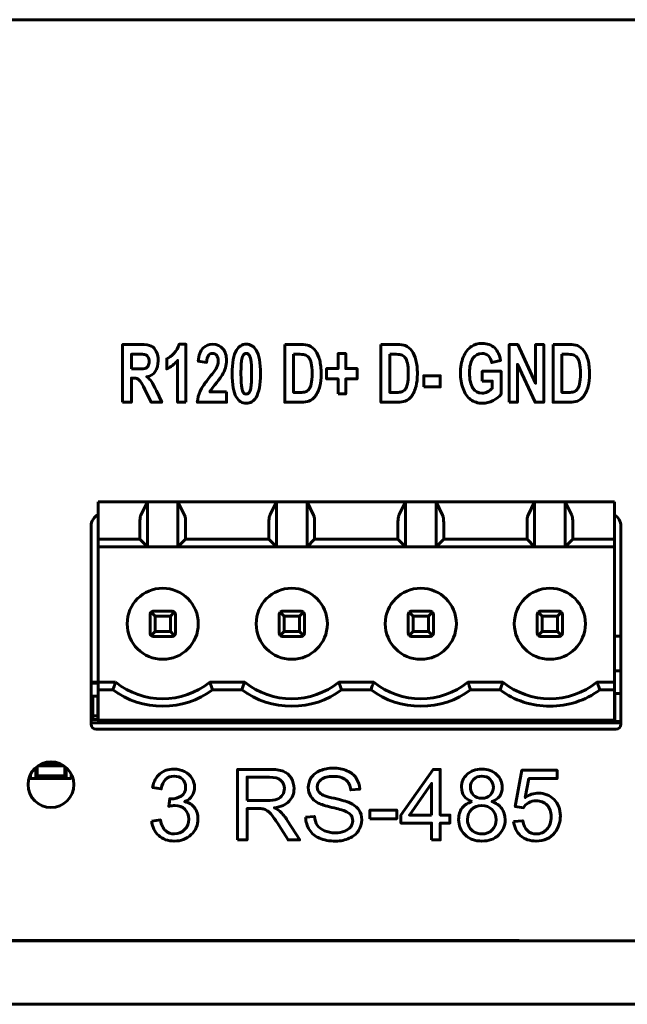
# Model space of a CAD drawing. Header units: millimetres. Extents: x -130 to 140, y -142 to 74.
# Tile 9 of 13: x 31 to 55, y -12 to 26. Entities that reach past the tile are written whole.
import ezdxf

# ---------------------------------------------------------------- set-up
doc = ezdxf.new("R2010")
doc.units = ezdxf.units.MM
doc.linetypes.add('K5LT_BASIC', pattern=[0])

msp = doc.modelspace()

# ---------------------------------------------------------------- linework, layer by layer
at = {"color": 150, "linetype": 'K5LT_BASIC', "lineweight": 60, "true_color": 0x0080ff}
for p, q in [((-85.511, 26.455), (82.489, 26.455)), ((35.658, 7.458), (33.718, 7.458)), ((33.718, 6.938), (33.718, 7.458)), ((35.658, 7.458), (35.398, 6.938)), ((36.858, 7.458), (35.658, 7.458)), ((35.658, 7.458), (35.658, 5.688)), ((37.118, 6.938), (36.858, 7.458)), ((40.738, 7.458), (36.858, 7.458)), ((36.858, 5.688), (36.858, 7.458)), ((40.738, 7.458), (40.478, 6.938)), ((41.938, 7.458), (40.738, 7.458)), ((40.738, 7.458), (40.738, 5.688)), ((41.938, 5.688), (41.938, 7.458)), ((42.198, 6.938), (41.938, 7.458)), ((45.818, 7.458), (41.938, 7.458)), ((45.818, 7.458), (45.558, 6.938)), ((47.018, 7.458), (45.818, 7.458)), ((45.818, 7.458), (45.818, 5.688)), ((47.018, 5.688), (47.018, 7.458)), ((50.898, 7.458), (47.018, 7.458)), ((47.278, 6.938), (47.018, 7.458)), ((50.898, 7.458), (50.638, 6.938)), ((50.898, 5.688), (50.898, 7.458)), ((52.098, 7.458), (50.898, 7.458)), ((52.098, 5.688), (52.098, 7.458)), ((52.098, 7.458), (52.358, 6.938)), ((54.038, 7.458), (52.098, 7.458)), ((54.038, 7.458), (54.038, 6.938)), ((33.718, 6.938), (33.718, 6.666)), ((33.718, 6.666), (33.718, 5.988)), ((35.358, 5.988), (35.358, 6.666)), ((37.158, 6.666), (37.158, 5.988)), ((40.438, 5.988), (40.438, 6.666)), ((42.238, 6.666), (42.238, 5.988)), ((45.518, 5.988), (45.518, 6.666)), ((47.318, 6.666), (47.318, 5.988)), ((50.598, 6.666), (50.598, 5.988)), ((52.398, 6.666), (52.398, 5.988)), ((54.038, 6.666), (54.038, 6.938)), ((54.038, 5.988), (54.038, 6.666)), ((33.438, 6.507), (33.438, -1.293)), ((54.298, -1.293), (54.298, 6.507)), ((33.718, 5.988), (33.718, 5.688)), ((35.358, 5.988), (33.718, 5.988)), ((35.658, 5.688), (35.358, 5.988)), ((37.158, 5.988), (36.858, 5.688)), ((40.438, 5.988), (37.158, 5.988)), ((40.738, 5.688), (40.438, 5.988)), ((42.238, 5.988), (41.938, 5.688)), ((45.518, 5.988), (42.238, 5.988)), ((45.818, 5.688), (45.518, 5.988)), ((47.318, 5.988), (47.018, 5.688)), ((50.598, 5.988), (47.318, 5.988)), ((50.598, 5.988), (50.898, 5.688)), ((52.398, 5.988), (52.098, 5.688)), ((54.038, 5.988), (52.398, 5.988)), ((54.038, 5.688), (54.038, 5.988)), ((33.718, 5.688), (33.718, 0.358)), ((35.658, 5.688), (33.718, 5.688)), ((36.858, 5.688), (35.658, 5.688)), ((40.738, 5.688), (36.858, 5.688)), ((41.938, 5.688), (40.738, 5.688)), ((45.818, 5.688), (41.938, 5.688)), ((47.018, 5.688), (45.818, 5.688)), ((50.898, 5.688), (47.018, 5.688)), ((50.898, 5.688), (52.098, 5.688)), ((54.038, 5.688), (52.098, 5.688)), ((54.038, 5.688), (54.038, 0.358)), ((35.958, 2.958), (35.802, 3.114)), ((36.608, 3.158), (35.908, 3.158)), ((36.714, 3.114), (36.558, 2.958)), ((41.038, 2.958), (40.882, 3.114)), ((41.688, 3.158), (40.988, 3.158)), ((41.794, 3.114), (41.638, 2.958)), ((46.118, 2.958), (45.962, 3.114)), ((46.768, 3.158), (46.068, 3.158)), ((46.874, 3.114), (46.718, 2.958)), ((51.198, 2.958), (51.042, 3.114)), ((51.848, 3.158), (51.148, 3.158)), ((51.954, 3.114), (51.798, 2.958)), ((35.758, 2.308), (35.758, 3.008)), ((35.958, 2.958), (35.958, 2.358)), ((36.558, 2.958), (35.958, 2.958)), ((36.558, 2.358), (36.558, 2.958)), ((36.758, 2.308), (36.758, 3.008)), ((40.838, 2.308), (40.838, 3.008)), ((41.038, 2.958), (41.038, 2.358)), ((41.638, 2.958), (41.038, 2.958)), ((41.638, 2.358), (41.638, 2.958)), ((41.838, 2.308), (41.838, 3.008)), ((45.918, 2.308), (45.918, 3.008)), ((46.118, 2.958), (46.118, 2.358)), ((46.718, 2.958), (46.118, 2.958)), ((46.718, 2.358), (46.718, 2.958)), ((46.918, 2.308), (46.918, 3.008)), ((50.998, 2.308), (50.998, 3.008)), ((51.198, 2.958), (51.198, 2.358)), ((51.798, 2.958), (51.198, 2.958)), ((51.798, 2.358), (51.798, 2.958)), ((51.998, 2.308), (51.998, 3.008)), ((35.958, 2.358), (35.802, 2.202)), ((35.958, 2.358), (36.558, 2.358)), ((36.558, 2.358), (36.714, 2.202)), ((41.038, 2.358), (40.882, 2.202)), ((41.038, 2.358), (41.638, 2.358)), ((41.638, 2.358), (41.794, 2.202)), ((46.118, 2.358), (45.962, 2.202)), ((46.118, 2.358), (46.718, 2.358)), ((46.718, 2.358), (46.874, 2.202)), ((51.198, 2.358), (51.042, 2.202)), ((51.198, 2.358), (51.798, 2.358)), ((51.798, 2.358), (51.954, 2.202)), ((36.608, 2.158), (35.908, 2.158)), ((41.688, 2.158), (40.988, 2.158)), ((46.768, 2.158), (46.068, 2.158)), ((51.848, 2.158), (51.148, 2.158)), ((54.038, 2.168), (54.298, 2.168)), ((54.038, 0.808), (54.298, 0.808)), ((33.438, 0.358), (33.718, 0.358)), ((33.438, 0.314), (33.718, 0.314)), ((33.718, 0.358), (34.405, 0.358)), ((33.718, 0.358), (33.718, 0.058)), ((34.298, 0.058), (33.718, 0.058)), ((33.718, 0.058), (33.718, -1.142)), ((39.485, 0.358), (38.111, 0.358)), ((39.378, 0.058), (38.22, 0.058)), ((44.565, 0.358), (43.191, 0.358)), ((44.458, 0.058), (43.3, 0.058)), ((49.646, 0.359), (48.271, 0.358)), ((49.538, 0.058), (48.38, 0.058)), ((53.351, 0.359), (54.038, 0.358)), ((54.038, 0.058), (53.46, 0.058)), ((54.038, 0.358), (54.038, 0.058)), ((54.038, -1.142), (54.038, 0.058)), ((33.438, -0.192), (33.718, -0.192)), ((33.508, -0.201), (33.508, -0.972)), ((33.708, -0.201), (33.708, -0.972)), ((54.058, -0.092), (54.058, -1.192)), ((54.298, -0.092), (54.058, -0.092)), ((33.438, -0.392), (33.508, -0.392)), ((33.708, -0.392), (33.718, -0.392)), ((33.438, -0.898), (33.508, -0.898)), ((33.438, -0.942), (33.508, -0.942)), ((33.508, -0.972), (33.708, -0.972)), ((33.508, -1.112), (33.508, -0.972)), ((33.708, -1.112), (33.508, -1.112)), ((33.508, -1.118), (33.508, -1.112)), ((33.708, -1.118), (33.508, -1.118)), ((33.708, -0.898), (33.718, -0.898)), ((33.708, -0.942), (33.718, -0.942)), ((33.708, -0.972), (33.708, -1.112)), ((33.708, -1.118), (33.708, -1.112)), ((54.038, -1.142), (33.718, -1.142)), ((33.733, -1.142), (33.733, -1.242)), ((33.734, -1.142), (33.734, -1.241)), ((34.908, -1.142), (34.908, -1.162)), ((35.758, -1.142), (35.758, -1.242)), ((36.758, -1.142), (36.758, -1.242)), ((36.813, -1.142), (36.813, -1.222)), ((37.683, -1.222), (37.683, -1.142)), ((38.083, -1.142), (38.083, -1.222)), ((38.953, -1.222), (38.953, -1.142)), ((39.353, -1.142), (39.353, -1.222)), ((40.223, -1.222), (40.223, -1.142)), ((40.243, -1.242), (40.243, -1.142)), ((40.663, -1.142), (40.663, -1.242)), ((40.838, -1.142), (40.838, -1.242)), ((41.838, -1.142), (41.838, -1.242)), ((41.933, -1.142), (41.933, -1.242)), ((42.763, -1.222), (42.763, -1.142)), ((42.783, -1.242), (42.783, -1.142)), ((43.203, -1.142), (43.203, -1.242)), ((44.033, -1.222), (44.033, -1.142)), ((44.053, -1.242), (44.053, -1.142)), ((44.473, -1.142), (44.473, -1.242)), ((44.633, -1.142), (44.633, -1.242)), ((44.634, -1.142), (44.634, -1.241)), ((45.303, -1.222), (45.303, -1.142)), ((45.703, -1.142), (45.703, -1.222)), ((45.833, -1.142), (45.833, -1.242)), ((45.834, -1.142), (45.834, -1.241)), ((45.918, -1.142), (45.918, -1.242)), ((46.918, -1.142), (46.918, -1.242)), ((47.082, -1.241), (47.082, -1.142)), ((47.083, -1.242), (47.083, -1.142)), ((48.708, -1.192), (48.708, -1.142)), ((49.608, -1.142), (49.608, -1.192)), ((50.998, -1.142), (50.998, -1.242)), ((51.998, -1.142), (51.998, -1.242)), ((51.998, -1.142), (51.998, -1.242)), ((52.408, -1.142), (52.408, -1.192)), ((52.958, -1.242), (52.958, -1.142)), ((54.038, -1.092), (54.058, -1.092)), ((33.438, -1.242), (54.298, -1.242)), ((33.638, -1.493), (54.098, -1.493)), ((33.794, -1.181), (33.734, -1.241)), ((33.734, -1.241), (34.982, -1.241)), ((34.953, -1.212), (34.982, -1.241)), ((34.958, -1.212), (35.758, -1.212)), ((34.982, -1.241), (34.982, -1.212)), ((34.983, -1.242), (34.983, -1.212)), ((36.758, -1.222), (36.813, -1.222)), ((37.683, -1.222), (38.083, -1.222)), ((38.953, -1.222), (39.353, -1.222)), ((40.223, -1.222), (40.243, -1.222)), ((42.763, -1.222), (42.783, -1.222)), ((44.033, -1.222), (44.053, -1.222)), ((44.694, -1.181), (44.634, -1.241)), ((44.634, -1.241), (45.833, -1.241)), ((45.303, -1.222), (45.703, -1.222)), ((45.822, -1.181), (45.833, -1.192)), ((45.894, -1.181), (45.834, -1.241)), ((45.834, -1.241), (45.918, -1.241)), ((46.918, -1.241), (47.082, -1.241)), ((47.022, -1.181), (47.082, -1.241)), ((49.608, -1.192), (48.708, -1.192)), ((52.408, -1.192), (51.998, -1.192)), ((54.298, -1.192), (54.058, -1.192)), ((31.258, -3.008), (31.258, -3.382)), ((31.311, -2.965), (31.311, -3.329)), ((32.364, -2.934), (31.353, -2.934)), ((32.276, -2.882), (31.44, -2.882)), ((31.554, -2.832), (32.162, -2.832)), ((32.406, -3.329), (32.406, -2.965)), ((32.458, -3.382), (32.458, -3.008)), ((31.058, -3.267), (31.058, -3.432)), ((32.658, -3.432), (31.058, -3.432)), ((31.258, -3.382), (31.311, -3.329)), ((31.258, -3.382), (32.458, -3.382)), ((31.311, -3.329), (32.406, -3.329)), ((32.458, -3.382), (32.406, -3.329)), ((32.658, -3.267), (32.658, -3.432)), ((-119.706, -9.832), (130.294, -9.832)), ((20.294, -9.824), (50.294, -9.824)), ((50.294, -9.824), (50.294, -9.832)), ((-119.706, -12.332), (130.294, -12.332))]:
    msp.add_line(p, q, dxfattribs=at)
for centre, radius in [((36.258, 2.658), 1.4), ((41.338, 2.658), 1.4), ((46.418, 2.658), 1.4), ((51.498, 2.658), 1.4), ((31.858, -3.679), 0.9)]:
    msp.add_circle(centre, radius, dxfattribs=at)
for centre, radius, start, end in [((33.938, 6.507), 0.5, 116.1039, 180), ((53.798, 6.507), 0.5, 0, 61.3146), ((35.908, 3.008), 0.15, 135, 180), ((35.908, 3.008), 0.15, 90, 135), ((36.608, 3.008), 0.15, 45, 90), ((36.608, 3.008), 0.15, 0, 45), ((40.988, 3.008), 0.15, 135, 180), ((40.988, 3.008), 0.15, 90, 135), ((41.688, 3.008), 0.15, 45, 90), ((41.688, 3.008), 0.15, 0, 45), ((46.068, 3.008), 0.15, 135, 180), ((46.068, 3.008), 0.15, 90, 135), ((46.768, 3.008), 0.15, 45, 90), ((46.768, 3.008), 0.15, 0, 45), ((51.148, 3.008), 0.15, 135, 180), ((51.148, 3.008), 0.15, 90, 135), ((51.848, 3.008), 0.15, 45, 90), ((51.848, 3.008), 0.15, 0, 45), ((35.908, 2.308), 0.15, 180, 225), ((35.908, 2.308), 0.15, 225, 270), ((36.608, 2.308), 0.15, 270, 315), ((36.608, 2.308), 0.15, 315, 0), ((40.988, 2.308), 0.15, 180, 225), ((40.988, 2.308), 0.15, 225, 270), ((41.688, 2.308), 0.15, 270, 315), ((41.688, 2.308), 0.15, 315, 0), ((46.068, 2.308), 0.15, 180, 225), ((46.068, 2.308), 0.15, 225, 270), ((46.768, 2.308), 0.15, 270, 315), ((46.768, 2.308), 0.15, 315, 0), ((51.148, 2.308), 0.15, 180, 225), ((51.148, 2.308), 0.15, 225, 270), ((51.848, 2.308), 0.15, 270, 315), ((51.848, 2.308), 0.15, 315, 0), ((36.258, 2.656), 2.95, 231.1175, 308.8815), ((41.338, 2.656), 2.95, 231.1194, 308.8815), ((46.418, 2.656), 2.95, 231.1194, 308.8815), ((51.498, 2.656), 2.95, 231.1106, 308.8861), ((34.958, -1.162), 0.05, 180, 270), ((33.638, -1.293), 0.2, 180, 270), ((54.098, -1.293), 0.2, 270, 0)]:
    msp.add_arc(centre, radius, start, end, dxfattribs=at)
for points, knots in [([(34.677, 11.386), (34.677, 11.386), (34.677, 13.659), (34.677, 13.659), (35.406, 13.659), (35.406, 13.659), (35.589, 13.659), (35.722, 13.639), (35.805, 13.598), (35.888, 13.557), (35.954, 13.485), (36.004, 13.38), (36.054, 13.276), (36.079, 13.157), (36.079, 13.022), (36.079, 12.851), (36.042, 12.71), (35.966, 12.599), (35.891, 12.488), (35.779, 12.418), (35.629, 12.389), (35.703, 12.332), (35.765, 12.268), (35.813, 12.199), (35.861, 12.129), (35.927, 12.006), (36.009, 11.829), (36.009, 11.829), (36.218, 11.386), (36.218, 11.386), (35.804, 11.386), (35.804, 11.386), (35.557, 11.882), (35.557, 11.882), (35.468, 12.059), (35.407, 12.17), (35.374, 12.216), (35.341, 12.261), (35.306, 12.293), (35.269, 12.31), (35.232, 12.327), (35.174, 12.335), (35.094, 12.335), (35.094, 12.335), (35.024, 12.335), (35.024, 12.335), (35.024, 11.386), (35.024, 11.386), (34.677, 11.386), (34.677, 11.386)], [0, 0, 0, 0, 0.055556, 0.055556, 0.111111, 0.111111, 0.111111, 0.166667, 0.166667, 0.166667, 0.222222, 0.222222, 0.222222, 0.277778, 0.277778, 0.277778, 0.333333, 0.333333, 0.333333, 0.388889, 0.388889, 0.388889, 0.444444, 0.444444, 0.444444, 0.5, 0.5, 0.5, 0.555556, 0.555556, 0.611111, 0.611111, 0.666667, 0.666667, 0.666667, 0.722222, 0.722222, 0.722222, 0.777778, 0.777778, 0.777778, 0.833333, 0.833333, 0.833333, 0.888889, 0.888889, 0.944444, 0.944444, 1, 1, 1, 1]), ([(37.17, 11.386), (37.17, 11.386), (36.843, 11.386), (36.843, 11.386), (36.843, 13.032), (36.843, 13.032), (36.723, 12.882), (36.582, 12.772), (36.419, 12.7), (36.419, 12.7), (36.419, 13.097), (36.419, 13.097), (36.505, 13.134), (36.598, 13.205), (36.698, 13.309), (36.798, 13.413), (36.867, 13.534), (36.904, 13.672), (36.904, 13.672), (37.17, 13.672), (37.17, 13.672), (37.17, 11.386), (37.17, 11.386)], [0, 0, 0, 0, 0.125, 0.125, 0.25, 0.25, 0.25, 0.375, 0.375, 0.375, 0.5, 0.5, 0.5, 0.625, 0.625, 0.625, 0.75, 0.75, 0.75, 0.875, 0.875, 1, 1, 1, 1]), ([(38.771, 11.789), (38.771, 11.789), (38.771, 11.386), (38.771, 11.386), (37.62, 11.386), (37.62, 11.386), (37.633, 11.539), (37.67, 11.684), (37.732, 11.821), (37.795, 11.959), (37.918, 12.141), (38.101, 12.368), (38.249, 12.551), (38.34, 12.675), (38.373, 12.74), (38.418, 12.83), (38.441, 12.919), (38.441, 13.007), (38.441, 13.105), (38.421, 13.179), (38.382, 13.232), (38.343, 13.284), (38.289, 13.31), (38.22, 13.31), (38.151, 13.31), (38.097, 13.282), (38.056, 13.227), (38.016, 13.173), (37.993, 13.082), (37.986, 12.954), (37.986, 12.954), (37.659, 12.998), (37.659, 12.998), (37.678, 13.238), (37.739, 13.411), (37.842, 13.515), (37.945, 13.62), (38.073, 13.672), (38.228, 13.672), (38.397, 13.672), (38.529, 13.611), (38.626, 13.49), (38.723, 13.369), (38.771, 13.218), (38.771, 13.037), (38.771, 12.935), (38.757, 12.837), (38.73, 12.744), (38.702, 12.652), (38.658, 12.555), (38.598, 12.453), (38.558, 12.386), (38.486, 12.289), (38.383, 12.162), (38.279, 12.036), (38.213, 11.952), (38.185, 11.91), (38.157, 11.869), (38.135, 11.828), (38.118, 11.789), (38.118, 11.789), (38.771, 11.789), (38.771, 11.789)], [0, 0, 0, 0, 0.047619, 0.047619, 0.095238, 0.095238, 0.095238, 0.142857, 0.142857, 0.142857, 0.190476, 0.190476, 0.190476, 0.238095, 0.238095, 0.238095, 0.285714, 0.285714, 0.285714, 0.333333, 0.333333, 0.333333, 0.380952, 0.380952, 0.380952, 0.428571, 0.428571, 0.428571, 0.47619, 0.47619, 0.47619, 0.52381, 0.52381, 0.52381, 0.571429, 0.571429, 0.571429, 0.619048, 0.619048, 0.619048, 0.666667, 0.666667, 0.666667, 0.714286, 0.714286, 0.714286, 0.761905, 0.761905, 0.761905, 0.809524, 0.809524, 0.809524, 0.857143, 0.857143, 0.857143, 0.904762, 0.904762, 0.904762, 0.952381, 0.952381, 0.952381, 1, 1, 1, 1]), ([(39.548, 13.672), (39.713, 13.672), (39.843, 13.593), (39.937, 13.435), (40.048, 13.249), (40.104, 12.94), (40.104, 12.508), (40.104, 12.077), (40.047, 11.766), (39.935, 11.578), (39.843, 11.422), (39.713, 11.345), (39.548, 11.345), (39.381, 11.345), (39.247, 11.43), (39.145, 11.6), (39.042, 11.771), (38.991, 12.075), (38.991, 12.512), (38.991, 12.941), (39.048, 13.25), (39.16, 13.439), (39.253, 13.594), (39.382, 13.672), (39.548, 13.672)], [0, 0, 0, 0, 0.125, 0.125, 0.125, 0.25, 0.25, 0.25, 0.375, 0.375, 0.375, 0.5, 0.5, 0.5, 0.625, 0.625, 0.625, 0.75, 0.75, 0.75, 0.875, 0.875, 0.875, 1, 1, 1, 1]), ([(41.061, 13.659), (41.061, 13.659), (41.691, 13.659), (41.691, 13.659), (41.833, 13.659), (41.942, 13.645), (42.016, 13.616), (42.117, 13.577), (42.203, 13.507), (42.274, 13.406), (42.346, 13.306), (42.4, 13.184), (42.437, 13.038), (42.475, 12.893), (42.493, 12.714), (42.493, 12.501), (42.493, 12.314), (42.476, 12.153), (42.441, 12.017), (42.398, 11.852), (42.337, 11.718), (42.258, 11.616), (42.198, 11.538), (42.117, 11.477), (42.015, 11.434), (41.939, 11.402), (41.837, 11.386), (41.71, 11.386), (41.71, 11.386), (41.061, 11.386), (41.061, 11.386), (41.061, 13.659), (41.061, 13.659)], [0, 0, 0, 0, 0.090909, 0.090909, 0.090909, 0.181818, 0.181818, 0.181818, 0.272727, 0.272727, 0.272727, 0.363636, 0.363636, 0.363636, 0.454545, 0.454545, 0.454545, 0.545455, 0.545455, 0.545455, 0.636364, 0.636364, 0.636364, 0.727273, 0.727273, 0.727273, 0.818182, 0.818182, 0.818182, 0.909091, 0.909091, 1, 1, 1, 1]), ([(44.849, 13.659), (44.849, 13.659), (45.48, 13.659), (45.48, 13.659), (45.622, 13.659), (45.731, 13.645), (45.805, 13.616), (45.905, 13.577), (45.992, 13.507), (46.063, 13.406), (46.135, 13.306), (46.189, 13.184), (46.226, 13.038), (46.264, 12.893), (46.282, 12.714), (46.282, 12.501), (46.282, 12.314), (46.265, 12.153), (46.23, 12.017), (46.187, 11.852), (46.126, 11.718), (46.047, 11.616), (45.987, 11.538), (45.906, 11.477), (45.804, 11.434), (45.728, 11.402), (45.626, 11.386), (45.499, 11.386), (45.499, 11.386), (44.849, 11.386), (44.849, 11.386), (44.849, 13.659), (44.849, 13.659)], [0, 0, 0, 0, 0.090909, 0.090909, 0.090909, 0.181818, 0.181818, 0.181818, 0.272727, 0.272727, 0.272727, 0.363636, 0.363636, 0.363636, 0.454545, 0.454545, 0.454545, 0.545455, 0.545455, 0.545455, 0.636364, 0.636364, 0.636364, 0.727273, 0.727273, 0.727273, 0.818182, 0.818182, 0.818182, 0.909091, 0.909091, 1, 1, 1, 1]), ([(48.835, 12.221), (48.835, 12.221), (48.835, 12.605), (48.835, 12.605), (49.579, 12.605), (49.579, 12.605), (49.579, 11.698), (49.579, 11.698), (49.506, 11.604), (49.401, 11.522), (49.264, 11.451), (49.127, 11.38), (48.988, 11.345), (48.847, 11.345), (48.668, 11.345), (48.512, 11.394), (48.379, 11.494), (48.246, 11.594), (48.146, 11.738), (48.079, 11.924), (48.012, 12.109), (47.978, 12.312), (47.978, 12.531), (47.978, 12.768), (48.016, 12.978), (48.09, 13.163), (48.165, 13.347), (48.274, 13.489), (48.418, 13.587), (48.528, 13.663), (48.665, 13.701), (48.828, 13.701), (49.041, 13.701), (49.207, 13.641), (49.326, 13.523), (49.446, 13.404), (49.523, 13.24), (49.557, 13.031), (49.557, 13.031), (49.213, 12.945), (49.213, 12.945), (49.189, 13.057), (49.143, 13.145), (49.077, 13.21), (49.01, 13.275), (48.927, 13.307), (48.828, 13.307), (48.677, 13.307), (48.557, 13.243), (48.468, 13.116), (48.379, 12.988), (48.335, 12.799), (48.335, 12.549), (48.335, 12.279), (48.38, 12.076), (48.47, 11.941), (48.56, 11.806), (48.678, 11.738), (48.825, 11.738), (48.897, 11.738), (48.969, 11.757), (49.042, 11.795), (49.115, 11.833), (49.177, 11.879), (49.229, 11.933), (49.229, 11.933), (49.229, 12.221), (49.229, 12.221), (48.835, 12.221), (48.835, 12.221)], [0, 0, 0, 0, 0.041667, 0.041667, 0.083333, 0.083333, 0.125, 0.125, 0.125, 0.166667, 0.166667, 0.166667, 0.208333, 0.208333, 0.208333, 0.25, 0.25, 0.25, 0.291667, 0.291667, 0.291667, 0.333333, 0.333333, 0.333333, 0.375, 0.375, 0.375, 0.416667, 0.416667, 0.416667, 0.458333, 0.458333, 0.458333, 0.5, 0.5, 0.5, 0.541667, 0.541667, 0.541667, 0.583333, 0.583333, 0.583333, 0.625, 0.625, 0.625, 0.666667, 0.666667, 0.666667, 0.708333, 0.708333, 0.708333, 0.75, 0.75, 0.75, 0.791667, 0.791667, 0.791667, 0.833333, 0.833333, 0.833333, 0.875, 0.875, 0.875, 0.916667, 0.916667, 0.916667, 0.958333, 0.958333, 1, 1, 1, 1]), ([(49.899, 11.386), (49.899, 11.386), (49.899, 13.659), (49.899, 13.659), (50.234, 13.659), (50.234, 13.659), (50.939, 12.136), (50.939, 12.136), (50.939, 13.659), (50.939, 13.659), (51.26, 13.659), (51.26, 13.659), (51.26, 11.386), (51.26, 11.386), (50.913, 11.386), (50.913, 11.386), (50.219, 12.88), (50.219, 12.88), (50.219, 11.386), (50.219, 11.386), (49.899, 11.386), (49.899, 11.386)], [0, 0, 0, 0, 0.1, 0.1, 0.2, 0.2, 0.3, 0.3, 0.4, 0.4, 0.5, 0.5, 0.6, 0.6, 0.7, 0.7, 0.8, 0.8, 0.9, 0.9, 1, 1, 1, 1]), ([(51.626, 13.659), (51.626, 13.659), (52.257, 13.659), (52.257, 13.659), (52.399, 13.659), (52.508, 13.645), (52.582, 13.616), (52.682, 13.577), (52.768, 13.507), (52.84, 13.406), (52.911, 13.306), (52.966, 13.184), (53.003, 13.038), (53.04, 12.893), (53.059, 12.714), (53.059, 12.501), (53.059, 12.314), (53.041, 12.153), (53.006, 12.017), (52.964, 11.852), (52.903, 11.718), (52.823, 11.616), (52.763, 11.538), (52.683, 11.477), (52.581, 11.434), (52.505, 11.402), (52.403, 11.386), (52.275, 11.386), (52.275, 11.386), (51.626, 11.386), (51.626, 11.386), (51.626, 13.659), (51.626, 13.659)], [0, 0, 0, 0, 0.090909, 0.090909, 0.090909, 0.181818, 0.181818, 0.181818, 0.272727, 0.272727, 0.272727, 0.363636, 0.363636, 0.363636, 0.454545, 0.454545, 0.454545, 0.545455, 0.545455, 0.545455, 0.636364, 0.636364, 0.636364, 0.727273, 0.727273, 0.727273, 0.818182, 0.818182, 0.818182, 0.909091, 0.909091, 1, 1, 1, 1]), ([(35.024, 12.697), (35.024, 12.697), (35.28, 12.697), (35.28, 12.697), (35.446, 12.697), (35.549, 12.707), (35.591, 12.725), (35.632, 12.744), (35.665, 12.776), (35.688, 12.822), (35.711, 12.867), (35.723, 12.924), (35.723, 12.993), (35.723, 13.069), (35.707, 13.131), (35.677, 13.178), (35.646, 13.225), (35.602, 13.255), (35.547, 13.267), (35.518, 13.272), (35.434, 13.275), (35.294, 13.275), (35.294, 13.275), (35.024, 13.275), (35.024, 13.275), (35.024, 12.697), (35.024, 12.697)], [0, 0, 0, 0, 0.111111, 0.111111, 0.111111, 0.222222, 0.222222, 0.222222, 0.333333, 0.333333, 0.333333, 0.444444, 0.444444, 0.444444, 0.555556, 0.555556, 0.555556, 0.666667, 0.666667, 0.666667, 0.777778, 0.777778, 0.777778, 0.888889, 0.888889, 1, 1, 1, 1]), ([(39.548, 13.31), (39.509, 13.31), (39.473, 13.293), (39.443, 13.259), (39.412, 13.226), (39.389, 13.166), (39.372, 13.078), (39.349, 12.966), (39.338, 12.775), (39.338, 12.508), (39.338, 12.24), (39.348, 12.056), (39.368, 11.956), (39.388, 11.856), (39.413, 11.79), (39.443, 11.756), (39.474, 11.723), (39.509, 11.707), (39.548, 11.707), (39.587, 11.707), (39.622, 11.724), (39.652, 11.757), (39.683, 11.791), (39.707, 11.851), (39.723, 11.938), (39.746, 12.05), (39.757, 12.24), (39.757, 12.508), (39.757, 12.775), (39.747, 12.959), (39.727, 13.059), (39.707, 13.159), (39.682, 13.226), (39.652, 13.259), (39.621, 13.293), (39.587, 13.31), (39.548, 13.31)], [0, 0, 0, 0, 0.083333, 0.083333, 0.083333, 0.166667, 0.166667, 0.166667, 0.25, 0.25, 0.25, 0.333333, 0.333333, 0.333333, 0.416667, 0.416667, 0.416667, 0.5, 0.5, 0.5, 0.583333, 0.583333, 0.583333, 0.666667, 0.666667, 0.666667, 0.75, 0.75, 0.75, 0.833333, 0.833333, 0.833333, 0.916667, 0.916667, 0.916667, 1, 1, 1, 1]), ([(41.407, 13.275), (41.407, 13.275), (41.407, 11.77), (41.407, 11.77), (41.664, 11.77), (41.664, 11.77), (41.761, 11.77), (41.83, 11.778), (41.873, 11.792), (41.929, 11.81), (41.975, 11.842), (42.012, 11.887), (42.049, 11.931), (42.079, 12.004), (42.102, 12.106), (42.125, 12.207), (42.137, 12.346), (42.137, 12.698), (42.125, 12.832), (42.102, 12.926), (42.079, 13.021), (42.046, 13.094), (42.004, 13.146), (41.962, 13.199), (41.909, 13.235), (41.845, 13.253), (41.797, 13.268), (41.702, 13.275), (41.562, 13.275), (41.562, 13.275), (41.407, 13.275), (41.407, 13.275)], [0, 0, 0, 0, 0.090909, 0.090909, 0.181818, 0.181818, 0.181818, 0.272727, 0.272727, 0.272727, 0.363636, 0.363636, 0.363636, 0.454545, 0.454545, 0.454545, 0.545455, 0.545455, 0.636364, 0.636364, 0.636364, 0.727273, 0.727273, 0.727273, 0.818182, 0.818182, 0.818182, 0.909091, 0.909091, 0.909091, 1, 1, 1, 1]), ([(43.161, 11.713), (43.161, 11.713), (43.161, 12.304), (43.161, 12.304), (42.711, 12.304), (42.711, 12.304), (42.711, 12.71), (42.711, 12.71), (43.161, 12.71), (43.161, 12.71), (43.161, 13.3), (43.161, 13.3), (43.46, 13.3), (43.46, 13.3), (43.46, 12.71), (43.46, 12.71), (43.91, 12.71), (43.91, 12.71), (43.91, 12.304), (43.91, 12.304), (43.46, 12.304), (43.46, 12.304), (43.46, 11.713), (43.46, 11.713), (43.161, 11.713), (43.161, 11.713)], [0, 0, 0, 0, 0.083333, 0.083333, 0.166667, 0.166667, 0.25, 0.25, 0.333333, 0.333333, 0.416667, 0.416667, 0.5, 0.5, 0.583333, 0.583333, 0.666667, 0.666667, 0.75, 0.75, 0.833333, 0.833333, 0.916667, 0.916667, 1, 1, 1, 1]), ([(45.196, 13.275), (45.196, 13.275), (45.196, 11.77), (45.196, 11.77), (45.453, 11.77), (45.453, 11.77), (45.55, 11.77), (45.619, 11.778), (45.662, 11.792), (45.718, 11.81), (45.764, 11.842), (45.801, 11.887), (45.838, 11.931), (45.868, 12.004), (45.891, 12.106), (45.914, 12.207), (45.926, 12.346), (45.926, 12.698), (45.914, 12.832), (45.891, 12.926), (45.868, 13.021), (45.835, 13.094), (45.793, 13.146), (45.751, 13.199), (45.698, 13.235), (45.634, 13.253), (45.586, 13.268), (45.491, 13.275), (45.351, 13.275), (45.351, 13.275), (45.196, 13.275), (45.196, 13.275)], [0, 0, 0, 0, 0.090909, 0.090909, 0.181818, 0.181818, 0.181818, 0.272727, 0.272727, 0.272727, 0.363636, 0.363636, 0.363636, 0.454545, 0.454545, 0.454545, 0.545455, 0.545455, 0.636364, 0.636364, 0.636364, 0.727273, 0.727273, 0.727273, 0.818182, 0.818182, 0.818182, 0.909091, 0.909091, 0.909091, 1, 1, 1, 1]), ([(51.973, 13.275), (51.973, 13.275), (51.973, 11.77), (51.973, 11.77), (52.23, 11.77), (52.23, 11.77), (52.326, 11.77), (52.396, 11.778), (52.438, 11.792), (52.494, 11.81), (52.541, 11.842), (52.577, 11.887), (52.614, 11.931), (52.644, 12.004), (52.667, 12.106), (52.691, 12.207), (52.702, 12.346), (52.702, 12.698), (52.691, 12.832), (52.667, 12.926), (52.644, 13.021), (52.612, 13.094), (52.57, 13.146), (52.528, 13.199), (52.475, 13.235), (52.41, 13.253), (52.362, 13.268), (52.268, 13.275), (52.128, 13.275), (52.128, 13.275), (51.973, 13.275), (51.973, 13.275)], [0, 0, 0, 0, 0.090909, 0.090909, 0.181818, 0.181818, 0.181818, 0.272727, 0.272727, 0.272727, 0.363636, 0.363636, 0.363636, 0.454545, 0.454545, 0.454545, 0.545455, 0.545455, 0.636364, 0.636364, 0.636364, 0.727273, 0.727273, 0.727273, 0.818182, 0.818182, 0.818182, 0.909091, 0.909091, 0.909091, 1, 1, 1, 1]), ([(46.536, 11.992), (46.536, 11.992), (46.536, 12.427), (46.536, 12.427), (47.182, 12.427), (47.182, 12.427), (47.182, 11.992), (47.182, 11.992), (46.536, 11.992), (46.536, 11.992)], [0, 0, 0, 0, 0.25, 0.25, 0.5, 0.5, 0.75, 0.75, 1, 1, 1, 1]), ([(35.358, 6.666), (35.358, 6.716), (35.362, 6.77), (35.375, 6.868), (35.385, 6.912), (35.398, 6.938)], [0, 0, 0, 0, 0.5, 0.5, 1, 1, 1, 1]), ([(37.118, 6.938), (37.131, 6.912), (37.142, 6.868), (37.155, 6.77), (37.158, 6.716), (37.158, 6.666)], [0, 0, 0, 0, 0.5, 0.5, 1, 1, 1, 1]), ([(40.438, 6.666), (40.438, 6.716), (40.442, 6.77), (40.455, 6.868), (40.465, 6.912), (40.478, 6.938)], [0, 0, 0, 0, 0.5, 0.5, 1, 1, 1, 1]), ([(42.198, 6.938), (42.211, 6.912), (42.222, 6.868), (42.235, 6.77), (42.238, 6.716), (42.238, 6.666)], [0, 0, 0, 0, 0.5, 0.5, 1, 1, 1, 1]), ([(45.518, 6.666), (45.518, 6.716), (45.522, 6.77), (45.535, 6.868), (45.545, 6.912), (45.558, 6.938)], [0, 0, 0, 0, 0.5, 0.5, 1, 1, 1, 1]), ([(47.278, 6.938), (47.291, 6.912), (47.302, 6.868), (47.315, 6.77), (47.318, 6.716), (47.318, 6.666)], [0, 0, 0, 0, 0.5, 0.5, 1, 1, 1, 1]), ([(50.598, 6.666), (50.598, 6.716), (50.602, 6.77), (50.615, 6.868), (50.625, 6.912), (50.638, 6.938)], [0, 0, 0, 0, 0.5, 0.5, 1, 1, 1, 1]), ([(52.358, 6.938), (52.371, 6.912), (52.382, 6.868), (52.395, 6.77), (52.398, 6.716), (52.398, 6.666)], [0, 0, 0, 0, 0.5, 0.5, 1, 1, 1, 1]), ([(34.405, 0.358), (34.392, 0.33), (34.372, 0.274), (34.352, 0.218), (34.327, 0.146), (34.312, 0.102), (34.298, 0.058)], [0, 0, 0, 0, 0.000375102, 0.000750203, 0.000750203, 0.001339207, 0.001339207, 0.001339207, 0.001339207]), ([(38.111, 0.358), (38.113, 0.353), (38.119, 0.336), (38.131, 0.308), (38.138, 0.289), (38.139, 0.287), (38.152, 0.255), (38.161, 0.232), (38.167, 0.213), (38.167, 0.212), (38.185, 0.159), (38.202, 0.109), (38.22, 0.058)], [0, 0, 0, 0, 0.125, 0.234375, 0.234375, 0.25, 0.25, 0.484375, 0.484375, 0.5, 0.5, 1, 1, 1, 1]), ([(43.191, 0.358), (43.193, 0.353), (43.199, 0.336), (43.211, 0.308), (43.218, 0.289), (43.219, 0.287), (43.232, 0.255), (43.241, 0.232), (43.247, 0.213), (43.247, 0.212), (43.265, 0.159), (43.282, 0.109), (43.3, 0.058)], [0, 0, 0, 0, 0.125, 0.234375, 0.234375, 0.25, 0.25, 0.484375, 0.484375, 0.5, 0.5, 1, 1, 1, 1]), ([(48.271, 0.358), (48.273, 0.353), (48.279, 0.336), (48.291, 0.308), (48.298, 0.289), (48.299, 0.287), (48.312, 0.255), (48.321, 0.232), (48.327, 0.213), (48.327, 0.212), (48.345, 0.159), (48.362, 0.109), (48.38, 0.058)], [0, 0, 0, 0, 0.125, 0.234375, 0.234375, 0.25, 0.25, 0.484375, 0.484375, 0.5, 0.5, 1, 1, 1, 1]), ([(53.46, 0.058), (53.18, -0.158), (52.868, -0.318), (52.197, -0.535), (51.85, -0.588), (51.145, -0.588), (50.801, -0.535), (50.128, -0.318), (49.818, -0.158), (49.538, 0.058)], [0, 0, 0, 0, 0.001046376, 0.001046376, 0.002092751, 0.002092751, 0.003139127, 0.003139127, 0.004185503, 0.004185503, 0.004185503, 0.004185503]), ([(53.351, 0.359), (53.353, 0.354), (53.359, 0.337), (53.371, 0.307), (53.379, 0.288), (53.379, 0.287), (53.39, 0.259), (53.399, 0.236), (53.406, 0.214), (53.407, 0.213), (53.425, 0.16), (53.442, 0.109), (53.46, 0.058)], [0, 0, 0, 0, 0.125, 0.242188, 0.242188, 0.25, 0.25, 0.484375, 0.484375, 0.5, 0.5, 1, 1, 1, 1]), ([(35.824, -5.118), (35.824, -5.118), (36.166, -5.071), (36.166, -5.071), (36.206, -5.265), (36.272, -5.405), (36.366, -5.49), (36.459, -5.576), (36.575, -5.618), (36.711, -5.618), (36.873, -5.618), (37.01, -5.563), (37.12, -5.452), (37.23, -5.34), (37.285, -5.203), (37.285, -5.038), (37.285, -4.882), (37.233, -4.752), (37.131, -4.65), (37.028, -4.549), (36.898, -4.498), (36.74, -4.498), (36.675, -4.498), (36.595, -4.511), (36.498, -4.536), (36.498, -4.536), (36.536, -4.237), (36.536, -4.237), (36.559, -4.24), (36.578, -4.241), (36.591, -4.241), (36.738, -4.241), (36.868, -4.203), (36.986, -4.127), (37.102, -4.051), (37.16, -3.935), (37.16, -3.778), (37.16, -3.653), (37.118, -3.549), (37.033, -3.467), (36.948, -3.385), (36.839, -3.344), (36.705, -3.344), (36.571, -3.344), (36.461, -3.386), (36.372, -3.471), (36.283, -3.555), (36.226, -3.681), (36.201, -3.849), (36.201, -3.849), (35.859, -3.787), (35.859, -3.787), (35.901, -3.558), (35.996, -3.38), (36.144, -3.254), (36.292, -3.128), (36.476, -3.065), (36.696, -3.065), (36.848, -3.065), (36.987, -3.097), (37.115, -3.163), (37.243, -3.227), (37.341, -3.316), (37.408, -3.428), (37.476, -3.54), (37.51, -3.659), (37.51, -3.785), (37.51, -3.905), (37.477, -4.014), (37.413, -4.112), (37.349, -4.21), (37.253, -4.289), (37.127, -4.347), (37.291, -4.384), (37.419, -4.463), (37.51, -4.583), (37.6, -4.702), (37.646, -4.852), (37.646, -5.031), (37.646, -5.274), (37.557, -5.48), (37.38, -5.649), (37.203, -5.818), (36.979, -5.902), (36.709, -5.902), (36.465, -5.902), (36.262, -5.829), (36.101, -5.683), (35.939, -5.538), (35.847, -5.349), (35.824, -5.118)], [0, 0, 0, 0, 0.033333, 0.033333, 0.033333, 0.066667, 0.066667, 0.066667, 0.1, 0.1, 0.1, 0.133333, 0.133333, 0.133333, 0.166667, 0.166667, 0.166667, 0.2, 0.2, 0.2, 0.233333, 0.233333, 0.233333, 0.266667, 0.266667, 0.266667, 0.3, 0.3, 0.3, 0.333333, 0.333333, 0.333333, 0.366667, 0.366667, 0.366667, 0.4, 0.4, 0.4, 0.433333, 0.433333, 0.433333, 0.466667, 0.466667, 0.466667, 0.5, 0.5, 0.5, 0.533333, 0.533333, 0.533333, 0.566667, 0.566667, 0.566667, 0.6, 0.6, 0.6, 0.633333, 0.633333, 0.633333, 0.666667, 0.666667, 0.666667, 0.7, 0.7, 0.7, 0.733333, 0.733333, 0.733333, 0.766667, 0.766667, 0.766667, 0.8, 0.8, 0.8, 0.833333, 0.833333, 0.833333, 0.866667, 0.866667, 0.866667, 0.9, 0.9, 0.9, 0.933333, 0.933333, 0.933333, 0.966667, 0.966667, 0.966667, 1, 1, 1, 1]), ([(39.207, -5.855), (39.207, -5.855), (39.207, -3.077), (39.207, -3.077), (40.439, -3.077), (40.439, -3.077), (40.687, -3.077), (40.876, -3.102), (41.133, -3.201), (41.236, -3.289), (41.39, -3.542), (41.428, -3.681), (41.428, -3.834), (41.428, -4.031), (41.364, -4.197), (41.109, -4.468), (40.913, -4.553), (40.646, -4.59), (40.744, -4.637), (40.817, -4.683), (40.868, -4.728), (40.975, -4.827), (41.077, -4.95), (41.172, -5.098), (41.172, -5.098), (41.653, -5.855), (41.653, -5.855), (41.193, -5.855), (41.193, -5.855), (40.826, -5.277), (40.826, -5.277), (40.719, -5.109), (40.63, -4.982), (40.561, -4.893), (40.491, -4.805), (40.429, -4.743), (40.374, -4.708), (40.32, -4.673), (40.263, -4.648), (40.206, -4.634), (40.165, -4.626), (40.097, -4.621), (40.002, -4.621), (40.002, -4.621), (39.576, -4.621), (39.576, -4.621), (39.576, -5.855), (39.576, -5.855), (39.207, -5.855), (39.207, -5.855)], [0, 0, 0, 0, 0.052632, 0.052632, 0.105263, 0.105263, 0.105263, 0.157895, 0.157895, 0.210526, 0.210526, 0.263158, 0.263158, 0.263158, 0.315789, 0.315789, 0.368421, 0.368421, 0.368421, 0.421053, 0.421053, 0.421053, 0.473684, 0.473684, 0.473684, 0.526316, 0.526316, 0.578947, 0.578947, 0.631579, 0.631579, 0.631579, 0.684211, 0.684211, 0.684211, 0.736842, 0.736842, 0.736842, 0.789474, 0.789474, 0.789474, 0.842105, 0.842105, 0.842105, 0.894737, 0.894737, 0.947368, 0.947368, 1, 1, 1, 1]), ([(41.883, -4.963), (41.883, -4.963), (42.229, -4.932), (42.229, -4.932), (42.245, -5.071), (42.283, -5.186), (42.344, -5.276), (42.404, -5.365), (42.497, -5.437), (42.623, -5.493), (42.749, -5.548), (42.892, -5.576), (43.05, -5.576), (43.19, -5.576), (43.314, -5.555), (43.421, -5.513), (43.529, -5.471), (43.608, -5.413), (43.661, -5.34), (43.713, -5.267), (43.74, -5.188), (43.74, -5.102), (43.74, -5.016), (43.714, -4.94), (43.664, -4.875), (43.613, -4.81), (43.53, -4.756), (43.413, -4.711), (43.339, -4.683), (43.174, -4.637), (42.663, -4.514), (42.484, -4.457), (42.382, -4.403), (42.249, -4.333), (42.151, -4.246), (42.086, -4.143), (42.021, -4.04), (41.988, -3.925), (41.988, -3.797), (41.988, -3.656), (42.028, -3.525), (42.108, -3.403), (42.188, -3.281), (42.303, -3.189), (42.457, -3.125), (42.61, -3.062), (42.78, -3.03), (42.967, -3.03), (43.173, -3.03), (43.355, -3.063), (43.512, -3.13), (43.669, -3.196), (43.79, -3.293), (43.875, -3.423), (43.96, -3.551), (44.005, -3.698), (44.012, -3.861), (44.012, -3.861), (43.658, -3.888), (43.658, -3.888), (43.639, -3.712), (43.575, -3.58), (43.466, -3.491), (43.356, -3.401), (43.195, -3.356), (42.981, -3.356), (42.758, -3.356), (42.596, -3.397), (42.494, -3.478), (42.393, -3.56), (42.342, -3.658), (42.342, -3.773), (42.342, -3.873), (42.378, -3.955), (42.45, -4.02), (42.521, -4.084), (42.705, -4.15), (43.004, -4.218), (43.303, -4.285), (43.509, -4.344), (43.62, -4.395), (43.781, -4.469), (43.901, -4.563), (43.978, -4.677), (44.055, -4.791), (44.093, -4.923), (44.093, -5.071), (44.093, -5.219), (44.051, -5.358), (43.966, -5.488), (43.881, -5.619), (43.76, -5.721), (43.602, -5.793), (43.443, -5.865), (43.265, -5.902), (43.067, -5.902), (42.815, -5.902), (42.605, -5.865), (42.435, -5.792), (42.265, -5.719), (42.133, -5.609), (42.036, -5.461), (41.939, -5.314), (41.889, -5.148), (41.883, -4.963)], [0, 0, 0, 0, 0.028571, 0.028571, 0.028571, 0.057143, 0.057143, 0.057143, 0.085714, 0.085714, 0.085714, 0.114286, 0.114286, 0.114286, 0.142857, 0.142857, 0.142857, 0.171429, 0.171429, 0.171429, 0.2, 0.2, 0.2, 0.228571, 0.228571, 0.228571, 0.257143, 0.257143, 0.257143, 0.285714, 0.285714, 0.314286, 0.314286, 0.314286, 0.342857, 0.342857, 0.342857, 0.371429, 0.371429, 0.371429, 0.4, 0.4, 0.4, 0.428571, 0.428571, 0.428571, 0.457143, 0.457143, 0.457143, 0.485714, 0.485714, 0.485714, 0.514286, 0.514286, 0.514286, 0.542857, 0.542857, 0.542857, 0.571429, 0.571429, 0.571429, 0.6, 0.6, 0.6, 0.628571, 0.628571, 0.628571, 0.657143, 0.657143, 0.657143, 0.685714, 0.685714, 0.685714, 0.714286, 0.714286, 0.714286, 0.742857, 0.742857, 0.742857, 0.771429, 0.771429, 0.771429, 0.8, 0.8, 0.8, 0.828571, 0.828571, 0.828571, 0.857143, 0.857143, 0.857143, 0.885714, 0.885714, 0.885714, 0.914286, 0.914286, 0.914286, 0.942857, 0.942857, 0.942857, 0.971429, 0.971429, 0.971429, 1, 1, 1, 1]), ([(46.843, -5.855), (46.843, -5.855), (46.843, -5.192), (46.843, -5.192), (45.635, -5.192), (45.635, -5.192), (45.635, -4.877), (45.635, -4.877), (46.905, -3.077), (46.905, -3.077), (47.184, -3.077), (47.184, -3.077), (47.184, -4.877), (47.184, -4.877), (47.561, -4.877), (47.561, -4.877), (47.561, -5.192), (47.561, -5.192), (47.184, -5.192), (47.184, -5.192), (47.184, -5.855), (47.184, -5.855), (46.843, -5.855), (46.843, -5.855)], [0, 0, 0, 0, 0.090909, 0.090909, 0.181818, 0.181818, 0.272727, 0.272727, 0.363636, 0.363636, 0.454545, 0.454545, 0.545455, 0.545455, 0.636364, 0.636364, 0.727273, 0.727273, 0.818182, 0.818182, 0.909091, 0.909091, 1, 1, 1, 1]), ([(48.437, -4.349), (48.296, -4.297), (48.191, -4.223), (48.122, -4.127), (48.054, -4.031), (48.02, -3.915), (48.02, -3.782), (48.02, -3.579), (48.092, -3.41), (48.237, -3.272), (48.383, -3.134), (48.576, -3.065), (48.817, -3.065), (49.059, -3.065), (49.255, -3.135), (49.402, -3.276), (49.55, -3.417), (49.624, -3.589), (49.624, -3.791), (49.624, -3.92), (49.59, -4.033), (49.523, -4.128), (49.456, -4.223), (49.353, -4.297), (49.215, -4.349), (49.386, -4.404), (49.514, -4.494), (49.603, -4.618), (49.692, -4.741), (49.737, -4.889), (49.737, -5.061), (49.737, -5.298), (49.652, -5.497), (49.485, -5.659), (49.316, -5.821), (49.096, -5.902), (48.548, -5.902), (48.327, -5.821), (48.159, -5.659), (47.992, -5.496), (47.907, -5.294), (47.907, -5.051), (47.907, -4.871), (47.953, -4.719), (48.045, -4.598), (48.137, -4.476), (48.268, -4.393), (48.437, -4.349)], [0, 0, 0, 0, 0.0625, 0.0625, 0.0625, 0.125, 0.125, 0.125, 0.1875, 0.1875, 0.1875, 0.25, 0.25, 0.25, 0.3125, 0.3125, 0.3125, 0.375, 0.375, 0.375, 0.4375, 0.4375, 0.4375, 0.5, 0.5, 0.5, 0.5625, 0.5625, 0.5625, 0.625, 0.625, 0.625, 0.6875, 0.6875, 0.6875, 0.75, 0.75, 0.8125, 0.8125, 0.8125, 0.875, 0.875, 0.875, 0.9375, 0.9375, 0.9375, 1, 1, 1, 1]), ([(39.576, -4.303), (39.576, -4.303), (40.366, -4.303), (40.366, -4.303), (40.534, -4.303), (40.665, -4.285), (40.759, -4.251), (40.854, -4.216), (40.925, -4.161), (40.974, -4.084), (41.023, -4.007), (41.048, -3.925), (41.048, -3.835), (41.048, -3.703), (41.001, -3.595), (40.905, -3.51), (40.81, -3.425), (40.66, -3.383), (40.455, -3.383), (40.455, -3.383), (39.576, -3.383), (39.576, -3.383), (39.576, -4.303), (39.576, -4.303)], [0, 0, 0, 0, 0.125, 0.125, 0.125, 0.25, 0.25, 0.25, 0.375, 0.375, 0.375, 0.5, 0.5, 0.5, 0.625, 0.625, 0.625, 0.75, 0.75, 0.75, 0.875, 0.875, 1, 1, 1, 1]), ([(48.369, -3.769), (48.369, -3.901), (48.412, -4.009), (48.495, -4.092), (48.579, -4.175), (48.689, -4.218), (48.826, -4.218), (48.959, -4.218), (49.066, -4.176), (49.149, -4.093), (49.233, -4.011), (49.274, -3.909), (49.274, -3.789), (49.274, -3.663), (49.232, -3.558), (49.146, -3.472), (49.06, -3.387), (48.952, -3.344), (48.822, -3.344), (48.691, -3.344), (48.582, -3.386), (48.497, -3.47), (48.412, -3.553), (48.369, -3.653), (48.369, -3.769)], [0, 0, 0, 0, 0.125, 0.125, 0.125, 0.25, 0.25, 0.25, 0.375, 0.375, 0.375, 0.5, 0.5, 0.5, 0.625, 0.625, 0.625, 0.75, 0.75, 0.75, 0.875, 0.875, 0.875, 1, 1, 1, 1]), ([(50.071, -5.126), (50.071, -5.126), (50.428, -5.098), (50.428, -5.098), (50.455, -5.272), (50.516, -5.403), (50.612, -5.491), (50.708, -5.578), (50.825, -5.622), (50.963, -5.622), (51.129, -5.622), (51.269, -5.56), (51.382, -5.437), (51.494, -5.313), (51.551, -5.148), (51.551, -4.944), (51.551, -4.749), (51.497, -4.596), (51.281, -4.371), (51.138, -4.315), (50.96, -4.315), (50.849, -4.315), (50.75, -4.34), (50.662, -4.39), (50.575, -4.441), (50.506, -4.506), (50.456, -4.586), (50.456, -4.586), (50.133, -4.54), (50.133, -4.54), (50.401, -3.112), (50.401, -3.112), (51.78, -3.112), (51.78, -3.112), (51.78, -3.438), (51.78, -3.438), (50.674, -3.438), (50.674, -3.438), (50.526, -4.187), (50.526, -4.187), (50.692, -4.07), (50.867, -4.012), (51.049, -4.012), (51.291, -4.012), (51.496, -4.096), (51.662, -4.264), (51.828, -4.432), (51.912, -4.648), (51.912, -4.912), (51.912, -5.164), (51.839, -5.381), (51.692, -5.564), (51.515, -5.789), (51.271, -5.902), (50.963, -5.902), (50.711, -5.902), (50.505, -5.831), (50.345, -5.689), (50.185, -5.547), (50.094, -5.36), (50.071, -5.126)], [0, 0, 0, 0, 0.045455, 0.045455, 0.045455, 0.090909, 0.090909, 0.090909, 0.136364, 0.136364, 0.136364, 0.181818, 0.181818, 0.181818, 0.227273, 0.227273, 0.227273, 0.272727, 0.272727, 0.318182, 0.318182, 0.318182, 0.363636, 0.363636, 0.363636, 0.409091, 0.409091, 0.409091, 0.454545, 0.454545, 0.5, 0.5, 0.545455, 0.545455, 0.590909, 0.590909, 0.636364, 0.636364, 0.681818, 0.681818, 0.681818, 0.727273, 0.727273, 0.727273, 0.772727, 0.772727, 0.772727, 0.818182, 0.818182, 0.818182, 0.863636, 0.863636, 0.863636, 0.909091, 0.909091, 0.909091, 0.954545, 0.954545, 0.954545, 1, 1, 1, 1]), ([(46.843, -4.877), (46.843, -4.877), (46.843, -3.628), (46.843, -3.628), (45.971, -4.877), (45.971, -4.877), (46.843, -4.877), (46.843, -4.877)], [0, 0, 0, 0, 0.333333, 0.333333, 0.666667, 0.666667, 1, 1, 1, 1]), ([(48.257, -5.054), (48.257, -5.151), (48.28, -5.245), (48.325, -5.336), (48.37, -5.427), (48.439, -5.497), (48.531, -5.547), (48.622, -5.597), (48.72, -5.622), (48.825, -5.622), (48.989, -5.622), (49.124, -5.57), (49.335, -5.36), (49.387, -5.227), (49.387, -5.065), (49.387, -4.901), (49.333, -4.765), (49.225, -4.658), (49.116, -4.551), (48.979, -4.497), (48.814, -4.497), (48.652, -4.497), (48.519, -4.55), (48.309, -4.762), (48.257, -4.895), (48.257, -5.054)], [0, 0, 0, 0, 0.111111, 0.111111, 0.111111, 0.222222, 0.222222, 0.222222, 0.333333, 0.333333, 0.333333, 0.444444, 0.444444, 0.555556, 0.555556, 0.555556, 0.666667, 0.666667, 0.666667, 0.777778, 0.777778, 0.777778, 0.888889, 0.888889, 1, 1, 1, 1]), ([(44.415, -5.021), (44.415, -5.021), (44.415, -4.679), (44.415, -4.679), (45.472, -4.679), (45.472, -4.679), (45.472, -5.021), (45.472, -5.021), (44.415, -5.021), (44.415, -5.021)], [0, 0, 0, 0, 0.25, 0.25, 0.5, 0.5, 0.75, 0.75, 1, 1, 1, 1])]:
    msp.add_open_spline(points, degree=3, knots=knots, dxfattribs=at)
for points in [[(38.22, 0.058), (37.102, -0.804), (35.414, -0.803), (34.298, 0.058)], [(39.485, 0.358), (39.446, 0.259), (39.41, 0.159), (39.378, 0.058)], [(43.3, 0.058), (42.182, -0.804), (40.495, -0.803), (39.378, 0.058)], [(44.565, 0.358), (44.526, 0.259), (44.49, 0.159), (44.458, 0.058)], [(48.38, 0.058), (47.262, -0.804), (45.575, -0.803), (44.458, 0.058)], [(49.646, 0.359), (49.607, 0.26), (49.571, 0.159), (49.538, 0.058)]]:
    msp.add_open_spline(points, degree=3, dxfattribs=at)

doc.saveas('drawing.dxf')
